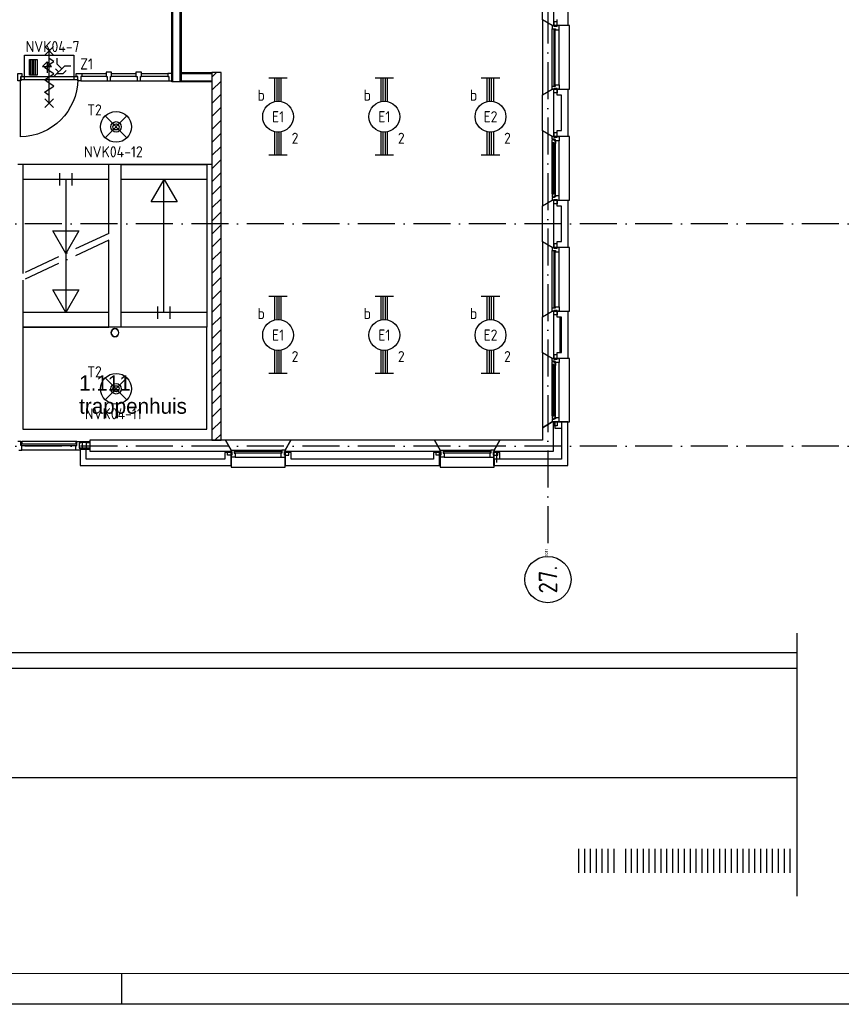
# Model space of a CAD drawing. Header units: millimetres. Extents: x -6587 to 112313, y 244 to 84344.
# Tile 3 of 55: x 25205 to 38533, y 244 to 16216. Entities that reach past the tile are written whole.
import ezdxf
from ezdxf.enums import TextEntityAlignment as Align

# ---------------------------------------------------------------- set-up
doc = ezdxf.new("R2010")
doc.units = ezdxf.units.MM
doc.header["$LTSCALE"] = 100
doc.linetypes.add('DASHDOT', pattern=[9, 6, -1.5, 0, -1.5])
doc.layers.get('0').update_dxf_attribs({"linetype": 'CONTINUOUS'})
for name, color, linetype in [('AL$1----_ALGEMEEN', 7, 'CONTINUOUS'), ('AL$2----_RENVOOI', 7, 'CONTINUOUS'), ('AL$7----_STRAMIEN', 1, 'DASHDOT'), ('AL21----_BUITENWAND', 4, 'CONTINUOUS'), ('AL21K---_ISOLATIE', 1, 'CONTINUOUS'), ('AL22----_BINNENWAND', 7, 'CONTINUOUS'), ('AL24----_TRAPPEN', 7, 'CONTINUOUS'), ('AL28----_KONSTRUKTIE', 3, 'CONTINUOUS'), ('AL31----_BUITENKOZ', 7, 'CONTINUOUS'), ('AL32----_BINNENKOZ', 7, 'CONTINUOUS'), ('AL65----_BEVEILIGING', 7, 'CONTINUOUS'), ('ALN-----_BLOCKNAAM', 2, 'CONTINUOUS'), ('ALXA3---_VOLZWART', 14, 'CONTINUOUS'), ('ALXAB---_PREFABBETON', 1, 'CONTINUOUS'), ('ALXOU---_GLAS', 7, 'CONTINUOUS'), ('BOUW', 8, 'CONTINUOUS'), ('EB63101-_ATTRIB', 2, 'CONTINUOUS'), ('EB63202-_ATTRIB', 2, 'CONTINUOUS'), ('EB63501-_ATTRIB', 2, 'CONTINUOUS'), ('EL63101-_LICHT-ARM', 3, 'CONTINUOUS'), ('EL63202-_NOODVRL-TXT', 3, 'CONTINUOUS'), ('EL63501-_NOODVRL-ARM', 3, 'CONTINUOUS'), ('LIJN025', 10, 'CONTINUOUS'), ('LIJN050', 90, 'CONTINUOUS'), ('TEKST25', 10, 'CONTINUOUS'), ('TEKST35', 50, 'CONTINUOUS'), ('TEKST50', 90, 'CONTINUOUS')]:
    doc.layers.add(name, color=color, linetype=linetype)
doc.styles.add('1_8', font='iso', dxfattribs={"width": 0.7, "height": 1.8})
doc.styles.add('BURO-025', font='BUROFONT.shx', dxfattribs={"height": 250})
doc.styles.add('ISO', font='ISO.SHX')
doc.styles.add('NORATT', font='isocp.shx')
doc.styles.add('ROMAND', font='romand')
doc.styles.get("Standard").update_dxf_attribs({"font": 'iso.shx'})

# ---------------------------------------------------------------- blocks, each defined once
blk = doc.blocks.new('A0-G')
at = {"layer": 'LIJN025'}
blk.add_line((334.5, 0), (334.5, 5), dxfattribs=at)
blk.add_lwpolyline([(1189, 841), (1189, 0), (0, 0), (0, 841)], close=True, dxfattribs=at)
at = {"layer": 'LIJN050', "const_width": 0.2}
blk.add_lwpolyline([(1184, 836), (25, 836), (25, 5), (1184, 5)], close=True, dxfattribs=at)
at = {"layer": 'TEKST25', "style": 'ROMAND', "width": 2.899115}
blk.add_attdef('STATUS', text='', height=2.5, dxfattribs=at).set_placement((1143, 71.5), (1182, 71.5), align=Align.FIT)
at = {"layer": 'TEKST25', "style": 'ISO'}
for tag, p in [('E', (1144.25, 66)), ('NAAM-E', (1155.75, 66)), ('DATUM-E', (1174, 66)), ('D', (1144.25, 61)), ('NAAM-D', (1155.75, 61)), ('DATUM-D', (1174, 61)), ('C', (1144.25, 56)), ('NAAM-C', (1155.75, 56)), ('DATUM-C', (1174, 56)), ('B', (1144.25, 51)), ('NAAM-B', (1155.75, 51)), ('DATUM-B', (1174, 51)), ('A', (1144.25, 46)), ('NAAM-A', (1155.75, 46)), ('DATUM-A', (1174, 46))]:
    blk.add_attdef(tag, text='', height=2.5, dxfattribs=at).set_placement(p, align=Align.CENTER)
for tag, p in [('DATUM', (1021.75, 36.25)), ('SCHAAL', (1057, 36.25)), ('GETEKEND', (1087.25, 36.25)), ('GECONTOL.', (1122, 36.25)), ('FORMAAT', (1152.25, 28.25))]:
    blk.add_attdef(tag, p, '', height=2.5, dxfattribs=at)
at = {"layer": 'TEKST35', "style": 'ISO'}
for tag, p in [('PROJECT', (1023.5, 72.5)), ('PLAATS', (1023.5, 63.5)), ('INSTALLATIE-REGEL1', (1023.5, 52.5)), ('INSTALLATIE-REGEL2', (1023.5, 43.5))]:
    blk.add_attdef(tag, p, '', height=4, dxfattribs=at)
blk.add_attdef('PROJ.NR.', text='', height=4, dxfattribs=at).set_placement((1170, 23), align=Align.CENTER)
at = {"layer": 'TEKST50', "style": 'ISO'}
blk.add_attdef('FILE-NAAM', text='', height=5, dxfattribs=at).set_placement((1162.5, 7.5), align=Align.CENTER)
blk = doc.blocks.new('EJ3T20')
at = {"color": 0}
for p, q in [((-6.25, -1.5), (-6.25, 1.5)), ((-6.25, -1.5), (-6.25, 1.5)), ((-6.25, 0.52), (-2.44, 0.52)), ((-6.25, 0.52), (-2.44, 0.52)), ((-6.25, 0.17), (-2.49, 0.17)), ((-6.25, 0.17), (-2.49, 0.17)), ((2.44, 0.52), (6.25, 0.52)), ((2.44, 0.52), (6.25, 0.52)), ((2.49, 0.17), (6.25, 0.17)), ((2.49, 0.17), (6.25, 0.17)), ((6.25, -1.5), (6.25, 1.5)), ((6.25, -1.5), (6.25, 1.5)), ((-6.25, -0.17), (-2.49, -0.17)), ((-6.25, -0.17), (-2.49, -0.17)), ((-6.25, -0.52), (-2.44, -0.52)), ((-6.25, -0.52), (-2.44, -0.52)), ((2.44, -0.52), (6.25, -0.52)), ((2.44, -0.52), (6.25, -0.52)), ((2.49, -0.17), (6.25, -0.17)), ((2.49, -0.17), (6.25, -0.17))]:
    blk.add_line(p, q, dxfattribs=at)
blk.add_circle((0, 0), 2.5, dxfattribs=at)
blk.add_circle((0, 0), 2.5, dxfattribs=at)
at = {"style": 'NORATT', "flags": 9}
blk.add_attdef('GELIJK', text='', height=1.8, dxfattribs=at).set_placement((3.5, 5), align=Align.MIDDLE_CENTER)
at = {"color": 6}
for tag, style, flags, p in [('SCHAK', 'NORATT', 8, (3.5, 2.75)), ('SCHAK', '1_8', 8, (3.5, 2.75)), ('A_CODE', 'NORATT', 8, (0, 0)), ('A_CODE', '1_8', 8, (0, 0)), ('GROEP', 'NORATT', 8, (-3.5, -2.75)), ('GROEP', '1_8', 8, (-3.5, -2.75)), ('KAST', 'NORATT', 9, (3.5, -2.75)), ('KAST', '1_8', 9, (3.5, -2.75))]:
    blk.add_attdef(tag, text='', height=1.8, dxfattribs=dict(at, style=style, flags=flags)).set_placement(p, align=Align.MIDDLE)
blk = doc.blocks.new('ES3G01')
at = {"color": 0}
for p, q in [((-1.77, 1.77), (1.77, -1.77)), ((1.77, 1.77), (-1.77, -1.77))]:
    blk.add_line(p, q, dxfattribs=at)
at = {"color": 6}
blk.add_lwpolyline([(1.77, -1.77), (1.75, -1.75)], dxfattribs=at)
blk.add_circle((0, 0), 2.5)
at = {"color": 0}
for radius in [0.85, 0.5]:
    blk.add_circle((0, 0), radius, dxfattribs=at)
at = {"color": 6, "style": '1_8'}
for tag, flags, p in [('A_CODE', 8, (-3.5, 2.75)), ('SCHAK', 8, (3.5, 2.75)), ('GROEP', 8, (-3.5, -2.75)), ('KAST', 9, (3.5, -2.75))]:
    blk.add_attdef(tag, text='', height=1.8, dxfattribs=dict(at, flags=flags)).set_placement(p, align=Align.MIDDLE)
blk = doc.blocks.new('ES3N026')
for p, q in [((-1.5, 0.75), (-1, 0.25)), ((0.38, -0.88), (0.38, 0.87)), ((2.25, 1.25), (2.25, -1.25)), ((2.5, 1.25), (2.5, -1.25)), ((2.75, 1.25), (2.75, -1.25)), ((3, 1.25), (3, -1.25))]:
    blk.add_line(p, q)
for points in [[(4.01, 2.01), (4.01, -1.98), (-3.99, -1.98), (-3.99, 2.01)], [(3.25, -1.25), (2, -1.25), (2, 1.25), (3.25, 1.25)], [(0.38, -0.88), (1.12, -0.13), (-0.37, -0.13)]]:
    blk.add_lwpolyline(points, close=True)
for points in [[(-0.75, 1.5), (-2.5, -0.25), (-3.5, -0.25)], [(-1.25, 1), (-2.25, 1), (-2.75, 0.5)], [(-2, 0.25), (-1.25, -0.5), (-1.25, -1.5)]]:
    blk.add_lwpolyline(points)
at = {"color": 2, "style": '1_8', "flags": 8}
blk.add_attdef('NUMMER', text='', height=1.8, dxfattribs=at).set_placement((4, 3.75), align=Align.MIDDLE)
at = {"style": '1_8'}
for tag, flags, p in [('A_CODE', 8, (-3.5, 2.75)), ('SCHAK', 8, (3.5, 2.75)), ('GROEP', 8, (-3.5, -2.75)), ('KAST', 9, (3.5, -2.75))]:
    blk.add_attdef(tag, text='', height=1.8, dxfattribs=dict(at, flags=flags)).set_placement(p, align=Align.MIDDLE_CENTER)
blk = doc.blocks.new('1011')
at = {"layer": 'AL$7----_STRAMIEN', "color": 7, "linetype": 'Continuous'}
blk.add_circle((-750, 0), 750, dxfattribs=at)
at = {"layer": 'AL$7----_STRAMIEN', "color": 3, "linetype": 'Continuous'}
blk.add_attdef('STR-NAAM', text='', height=600, rotation=360, dxfattribs=at).set_placement((-750, 0), align=Align.MIDDLE)
at = {"layer": 'ALN-----_BLOCKNAAM', "linetype": 'Continuous'}
blk.add_text('1011', height=100, dxfattribs=at).set_placement((0, 0))

msp = doc.modelspace()

# ---------------------------------------------------------------- linework, layer by layer
at = {"color": 8, "linetype": 'Continuous'}
for p, q in [((26121.8, 15341), (26211.8, 15341)), ((26121.8, 15294), (26121.8, 15341)), ((26211.8, 15341), (26211.8, 15294)), ((26148.8, 15294), (26121.8, 15294)), ((26148.8, 15227), (26148.8, 15294)), ((26194.8, 15227), (26148.8, 15227)), ((26211.8, 15294), (26194.8, 15294)), ((26194.8, 15294), (26194.8, 15227))]:
    msp.add_line(p, q, dxfattribs=at)
for points in [[(25174.8, 15341), (25241.8, 15341), (25241.8, 15294), (25224.8, 15294), (25224.8, 15227), (25174.8, 15227)], [(26696.8, 15366), (26606.8, 15366), (26606.8, 15294), (26623.8, 15294), (26623.8, 15227), (26679.8, 15227), (26679.8, 15294), (26696.8, 15294)], [(27181.8, 15366), (27091.8, 15366), (27091.8, 15294), (27108.8, 15294), (27108.8, 15227), (27164.8, 15227), (27164.8, 15294), (27181.8, 15294)], [(27674.8, 15341), (27607.8, 15341), (27607.8, 15294), (27624.8, 15294), (27624.8, 15227), (27674.8, 15227)]]:
    msp.add_lwpolyline(points, close=True, dxfattribs=at)
msp.add_lwpolyline([(26146.8, 15247, -0.4087238), (25216.8, 14317), (25216.8, 15247)], format="xyb", dxfattribs=at)
for radius, start, end in [(65.7, 0, 180), (60.9, 0, 180), (65.7, 180, 0), (60.9, 180, 0)]:
    msp.add_arc((26750.1, 11139), radius, start, end, dxfattribs=at)
at = {"layer": 'AL$1----_ALGEMEEN', "color": 8}
msp.add_line((26848.7, 13186), (26848.7, 13186), dxfattribs=at)
at = {"layer": 'AL$2----_RENVOOI', "color": 8}
for p, q in [((28324.3, 13866), (25177.3, 13866)), ((26651.5, 13626), (25256.8, 13626)), ((28243.3, 13626), (26851.5, 13626)), ((26651.7, 11466), (25257.5, 11466)), ((28254.2, 11466.2), (26862.4, 11466.2))]:
    msp.add_line(p, q, dxfattribs=at)
at = {"layer": 'AL$7----_STRAMIEN', "color": 1}
for p, q in [((33774.8, 76734.4), (33774.8, 7509.2)), ((94298.3, 12904.9), (16060, 12904.9)), ((94298.3, 9298.7), (16060, 9298.7))]:
    msp.add_line(p, q, dxfattribs=at)
at = {"layer": 'AL21----_BUITENWAND', "color": 8}
for p, q in [((34094.8, 16890), (34094.8, 16120)), ((33925.8, 16120), (33925.8, 16220)), ((34094.8, 16120), (33925.8, 16120)), ((33925.8, 14990), (33925.8, 15090)), ((33925.8, 15090), (34094.8, 15090)), ((34094.8, 15090), (34094.8, 14320)), ((33994.8, 14990), (33925.8, 14990)), ((33994.8, 14420), (33994.8, 14990)), ((33925.8, 14420), (33994.8, 14420)), ((33925.8, 14320), (33925.8, 14420)), ((34094.8, 14320), (33925.8, 14320)), ((33925.8, 13190), (33925.8, 13290)), ((33925.8, 13290), (34094.8, 13290)), ((34094.8, 13290), (34094.8, 12520)), ((33994.8, 13190), (33925.8, 13190)), ((33994.8, 12620), (33994.8, 13190)), ((33925.8, 12620), (33994.8, 12620)), ((33925.8, 12520), (33925.8, 12620)), ((34094.8, 12520), (33925.8, 12520)), ((33925.8, 11390), (33925.8, 11490)), ((33925.8, 11490), (34094.8, 11490)), ((33994.8, 11390), (33925.8, 11390)), ((33994.8, 10820), (33994.8, 11390)), ((34094.8, 11490), (34094.8, 10720)), ((33925.8, 10820), (33994.8, 10820)), ((33925.8, 10720), (33925.8, 10820)), ((34094.8, 10720), (33925.8, 10720)), ((34094.8, 9690), (33884.8, 9690)), ((33884.8, 9690), (33884.8, 9590)), ((33884.8, 9590), (33994.8, 9590)), ((34094.8, 9690), (33994.8, 9690)), ((33994.8, 9690), (33994.8, 9085)), ((33994.8, 9690), (33994.8, 9085)), ((34094.8, 9690), (33994.8, 9690)), ((33994.8, 9590), (33994.8, 9085)), ((34094.8, 8985), (34094.8, 9690)), ((34094.8, 8985), (34094.8, 9690)), ((34094.8, 8985), (34094.8, 9690)), ((26283.8, 9250.5), (26183.8, 9250.5)), ((26183.8, 9250.5), (26183.8, 8985)), ((26283.8, 9085), (26283.8, 9250.5)), ((28534.8, 9195), (28534.8, 9085)), ((28634.8, 9195), (28534.8, 9195)), ((28634.8, 8985), (28634.8, 9195)), ((29609.8, 9195), (29509.8, 9195)), ((29509.8, 9195), (29509.8, 8985)), ((29609.8, 9085), (29609.8, 9195)), ((31916.8, 9195), (31916.8, 9085)), ((32016.8, 9195), (31916.8, 9195)), ((32016.8, 8985), (32016.8, 9195)), ((32891.8, 9195), (32891.8, 8985)), ((32991.8, 9195), (32891.8, 9195)), ((32991.8, 9085), (32991.8, 9195)), ((26183.8, 8985), (28634.8, 8985)), ((28534.8, 9085), (26283.8, 9085)), ((29509.8, 8985), (32016.8, 8985)), ((31916.8, 9085), (29609.8, 9085)), ((32891.8, 8985), (34094.8, 8985)), ((33994.8, 9085), (32899.8, 9085)), ((32899.8, 9085), (32899.8, 8985)), ((33994.8, 9085), (32899.8, 9085)), ((32899.8, 9085), (32899.8, 8985)), ((32899.8, 8985), (34094.8, 8985)), ((32899.8, 8985), (34094.8, 8985)), ((33994.8, 9085), (32991.8, 9085))]:
    msp.add_line(p, q, dxfattribs=at)
at = {"layer": 'AL21K---_ISOLATIE', "color": 8, "linetype": 'Continuous'}
for p, q in [((33864.8, 14990), (33864.8, 14420)), ((33864.8, 13190), (33864.8, 12620)), ((33864.8, 11390), (33864.8, 10820)), ((33964.8, 11390), (33964.8, 10820))]:
    msp.add_line(p, q, dxfattribs=at)
at = {"layer": 'AL22----_BINNENWAND', "color": 8}
for p, q in [((27674.8, 15209), (27674.8, 18653.9)), ((27824.8, 18653.9), (27824.8, 15209)), ((27824.8, 15359), (28321.8, 15359)), ((27824.8, 15209), (27824.8, 15359)), ((28321.8, 15359), (28321.8, 15209)), ((27824.8, 15209), (27674.8, 15209)), ((28321.8, 15209), (27824.8, 15209))]:
    msp.add_line(p, q, dxfattribs=at)
at = {"layer": 'AL22----_BINNENWAND', "color": 8, "linetype": 'Continuous'}
for p, q in [((27689.8, 15209), (27689.8, 18653.9)), ((27809.8, 15209), (27809.8, 18653.9)), ((27824.8, 15344), (28321.8, 15344)), ((27824.8, 15224), (28321.8, 15224))]:
    msp.add_line(p, q, dxfattribs=at)
at = {"layer": 'AL24----_TRAPPEN', "color": 8}
for p, q in [((26651.5, 13866), (25256.8, 13866)), ((25256.8, 13866), (25258.2, 12101.6)), ((26651.5, 12749.1), (26651.5, 13866)), ((26851.5, 11226), (26851.5, 13866)), ((26851.5, 13866), (28243.3, 13866)), ((28243.3, 13866), (28243.3, 11226)), ((25854.2, 13526), (25854.2, 13726)), ((25954.2, 13626), (25954.2, 11466)), ((26054.2, 13526), (26054.2, 13726)), ((27335.8, 13259.5), (27547.4, 13626)), ((27546, 11466), (27546, 13626)), ((27547.4, 13626), (27759, 13259.5)), ((27759, 13259.5), (27335.8, 13259.5)), ((25954.2, 12426), (25742.5, 12792.5)), ((25742.5, 12792.5), (26165.8, 12792.5)), ((26165.8, 12792.5), (25954.2, 12426)), ((26651.5, 11226), (26652.8, 12639.5)), ((25258.2, 11991.3), (25257.1, 11226)), ((25954.2, 11466), (25742.5, 11832.5)), ((25742.5, 11832.5), (26165.8, 11832.5)), ((26165.8, 11832.5), (25954.2, 11466)), ((27446, 11366), (27446, 11566)), ((27646, 11366), (27646, 11566)), ((25256.8, 11226), (25256.8, 9576)), ((28243.3, 11226), (25256.8, 11226)), ((25257.1, 11226), (26651.5, 11226)), ((28243.3, 11226), (26851.5, 11226)), ((28243.3, 9576), (28243.3, 11226)), ((25256.8, 9576), (28243.3, 9576))]:
    msp.add_line(p, q, dxfattribs=at)
at = {"layer": 'AL24----_TRAPPEN', "color": 8, "linetype": 'DASHDOT'}
for p, q in [((26652.8, 12749.8), (25258.2, 12101.6)), ((26652.8, 12639.5), (25258.2, 11991.3))]:
    msp.add_line(p, q, dxfattribs=at)
at = {"layer": 'AL28----_KONSTRUKTIE', "color": 8}
for p, q in [((33684.8, 16212.4), (33684.8, 16797.6)), ((33864.8, 16890), (33864.8, 16120)), ((33844.8, 16120), (33684.8, 16212.4)), ((33864.8, 16120), (33844.8, 16120)), ((28471.8, 15359), (28321.8, 15359)), ((28321.8, 15359), (28321.8, 9395)), ((28471.8, 9395), (28471.8, 15359)), ((33684.8, 14997.6), (33844.8, 15090)), ((33844.8, 15090), (33864.8, 15090)), ((33864.8, 15090), (33864.8, 14320)), ((33684.8, 14412.4), (33684.8, 14997.6)), ((33844.8, 14320), (33684.8, 14412.4)), ((33864.8, 14320), (33844.8, 14320)), ((33684.8, 13197.6), (33844.8, 13290)), ((33844.8, 13290), (33864.8, 13290)), ((33864.8, 13290), (33864.8, 12520)), ((33684.8, 12612.4), (33684.8, 13197.6)), ((33844.8, 12520), (33684.8, 12612.4)), ((33864.8, 12520), (33844.8, 12520)), ((33684.8, 11397.6), (33844.8, 11490)), ((33684.8, 10812.4), (33684.8, 11397.6)), ((33844.8, 11490), (33864.8, 11490)), ((33864.8, 11490), (33864.8, 10720)), ((33844.8, 10720), (33684.8, 10812.4)), ((33864.8, 10720), (33844.8, 10720)), ((28321.8, 9395), (28471.8, 9395)), ((29602.2, 9395), (29509.8, 9235)), ((31932.5, 9395), (29602.2, 9395)), ((32024.8, 9235), (31932.5, 9395)), ((29509.8, 9235), (29509.8, 9215)), ((29509.8, 9215), (32024.8, 9215)), ((32024.8, 9215), (32024.8, 9235))]:
    msp.add_line(p, q, dxfattribs=at)
at = {"layer": 'AL28----_KONSTRUKTIE', "color": 8, "linetype": 'Continuous'}
for p, q in [((33844.8, 9690), (33684.8, 9597.6)), ((33684.8, 9597.6), (33684.8, 9395)), ((33864.8, 9690), (33844.8, 9690)), ((33864.8, 9215), (33864.8, 9690)), ((28542.5, 9395), (26343.8, 9395)), ((26343.8, 9395), (26343.8, 9215)), ((28634.8, 9235), (28542.5, 9395)), ((32992.2, 9395), (32899.8, 9235)), ((33684.8, 9395), (32992.2, 9395)), ((26343.8, 9215), (28634.8, 9215)), ((28634.8, 9215), (28634.8, 9235)), ((32899.8, 9235), (32899.8, 9215)), ((32899.8, 9215), (33864.8, 9215))]:
    msp.add_line(p, q, dxfattribs=at)
at = {"layer": 'AL31----_BUITENKOZ', "color": 8}
for p, q in [((33844.8, 16120), (33684.8, 16212.4)), ((33684.8, 16212.4), (33684.8, 14997.6)), ((33925.8, 16181), (33869.8, 16181)), ((33869.8, 16181), (33869.8, 16110)), ((33925.8, 16110), (33925.8, 16181)), ((34124.8, 16120), (33844.8, 16120)), ((33844.8, 15140), (33844.8, 16070)), ((33869.8, 16110), (33925.8, 16110)), ((33958.8, 15157), (33958.8, 16053)), ((34124.8, 15090), (34124.8, 16120)), ((33684.8, 14997.6), (33844.8, 15090)), ((33844.8, 15090), (34124.8, 15090)), ((33869.8, 15100), (33925.8, 15100)), ((33869.8, 15029), (33869.8, 15100)), ((33925.8, 15029), (33869.8, 15029)), ((33925.8, 15100), (33925.8, 15029)), ((33844.8, 14320), (33684.8, 14412.4)), ((33684.8, 14412.4), (33684.8, 13197.6)), ((33925.8, 14381), (33869.8, 14381)), ((33869.8, 14381), (33869.8, 14310)), ((33925.8, 14310), (33925.8, 14381)), ((33841.8, 14263.3), (33846.1, 14265.7)), ((33841.8, 14220.8), (33841.8, 14263.3)), ((33882.8, 14220.8), (33841.8, 14220.8)), ((33841.8, 13389.2), (33841.8, 14220.8)), ((33844.1, 14220.8), (33857.7, 14220.8)), ((33844.1, 14203.8), (33844.1, 14220.8)), ((34124.8, 14320), (33844.8, 14320)), ((33844.8, 14320), (33869.8, 14320)), ((33844.8, 14276), (33844.8, 14320)), ((33880.8, 14276), (33844.8, 14276)), ((33846.1, 14265.7), (33846.1, 14272.8)), ((33846.1, 14272.8), (33875.8, 14272.8)), ((33857.7, 14220.8), (33857.7, 14203.8)), ((33869.8, 14320), (33869.8, 14310)), ((33869.8, 14310), (33925.8, 14310)), ((33869.8, 14310), (33925.8, 14310)), ((33875.8, 14272.8), (33875.8, 14250.3)), ((33875.8, 14250.3), (33880.8, 14250.3)), ((33880.8, 14270), (33880.8, 14276)), ((33895.8, 14270), (33880.8, 14270)), ((33880.8, 14250.3), (33880.8, 14258.3)), ((33880.8, 14258.3), (33895.8, 14258.3)), ((33882.8, 14203.8), (33882.8, 14220.8)), ((33895.8, 14253), (33895.8, 14270)), ((33895.8, 14258.3), (33895.8, 14253)), ((33958.8, 14253), (33895.8, 14253)), ((33895.8, 14253), (33895.8, 14205.9)), ((33925.8, 14310), (33925.8, 14320)), ((33925.8, 14320), (33958.8, 14320)), ((33958.8, 14320), (33958.8, 14253)), ((33958.8, 13357), (33958.8, 14253)), ((34124.8, 13290), (34124.8, 14320)), ((33857.7, 14203.8), (33844.1, 14203.8)), ((33895.8, 14205.9), (33882.8, 14203.8)), ((33895.8, 13404.1), (33895.8, 14205.9)), ((33684.8, 13197.6), (33844.8, 13290)), ((33882.8, 13389.2), (33841.8, 13389.2)), ((33841.8, 13389.2), (33841.8, 13346.7)), ((33841.8, 13346.7), (33846.1, 13344.2)), ((33857.7, 13406.2), (33844.1, 13406.2)), ((33844.1, 13406.2), (33844.1, 13389.2)), ((33844.1, 13389.2), (33857.7, 13389.2)), ((33880.8, 13334), (33844.8, 13334)), ((33844.8, 13334), (33844.8, 13290)), ((33844.8, 13290), (34124.8, 13290)), ((33844.8, 13290), (33869.8, 13290)), ((33846.1, 13344.2), (33846.1, 13337.2)), ((33846.1, 13337.2), (33875.8, 13337.2)), ((33857.7, 13389.2), (33857.7, 13406.2)), ((33869.8, 13300), (33925.8, 13300)), ((33869.8, 13229), (33869.8, 13300)), ((33869.8, 13290), (33869.8, 13300)), ((33869.8, 13300), (33925.8, 13300)), ((33875.8, 13337.2), (33875.8, 13359.7)), ((33875.8, 13359.7), (33880.8, 13359.7)), ((33880.8, 13359.7), (33880.8, 13351.7)), ((33880.8, 13351.7), (33895.8, 13351.7)), ((33895.8, 13340), (33880.8, 13340)), ((33880.8, 13340), (33880.8, 13334)), ((33895.8, 13404.1), (33882.8, 13406.2)), ((33882.8, 13406.2), (33882.8, 13389.2)), ((33895.8, 13357), (33895.8, 13404.1)), ((33958.8, 13357), (33895.8, 13357)), ((33895.8, 13357), (33895.8, 13340)), ((33895.8, 13351.7), (33895.8, 13357)), ((33925.8, 13300), (33925.8, 13229)), ((33925.8, 13300), (33925.8, 13290)), ((33925.8, 13290), (33958.8, 13290)), ((33958.8, 13290), (33958.8, 13357)), ((33925.8, 13229), (33869.8, 13229)), ((33844.8, 12520), (33684.8, 12612.4)), ((33684.8, 12612.4), (33684.8, 11397.6)), ((34124.8, 12520), (33844.8, 12520)), ((33844.8, 11540), (33844.8, 12470)), ((33925.8, 12581), (33869.8, 12581)), ((33869.8, 12581), (33869.8, 12510)), ((33869.8, 12510), (33925.8, 12510)), ((33925.8, 12510), (33925.8, 12581)), ((34124.8, 11490), (34124.8, 12520)), ((33958.8, 11557), (33958.8, 12453)), ((33684.8, 11397.6), (33844.8, 11490)), ((33844.8, 11490), (34124.8, 11490)), ((33869.8, 11500), (33925.8, 11500)), ((33869.8, 11429), (33869.8, 11500)), ((33925.8, 11429), (33869.8, 11429)), ((33925.8, 11500), (33925.8, 11429)), ((33844.8, 10720), (33684.8, 10812.4)), ((33684.8, 10812.4), (33684.8, 9597.6)), ((34124.8, 10720), (33844.8, 10720)), ((33844.8, 10720), (33869.8, 10720)), ((33844.8, 10676), (33844.8, 10720)), ((33925.8, 10781), (33869.8, 10781)), ((33869.8, 10781), (33869.8, 10710)), ((33869.8, 10720), (33869.8, 10710)), ((33869.8, 10710), (33925.8, 10710)), ((33869.8, 10710), (33925.8, 10710)), ((33925.8, 10710), (33925.8, 10781)), ((33925.8, 10710), (33925.8, 10720)), ((33925.8, 10720), (33958.8, 10720)), ((33958.8, 10720), (33958.8, 10653)), ((34124.8, 9690), (34124.8, 10720)), ((33841.8, 10663.3), (33846.1, 10665.7)), ((33841.8, 10620.8), (33841.8, 10663.3)), ((33882.8, 10620.8), (33841.8, 10620.8)), ((33841.8, 9789.2), (33841.8, 10620.8)), ((33844.1, 10620.8), (33857.7, 10620.8)), ((33844.1, 10603.8), (33844.1, 10620.8)), ((33857.7, 10603.8), (33844.1, 10603.8)), ((33880.8, 10676), (33844.8, 10676)), ((33846.1, 10665.7), (33846.1, 10672.8)), ((33846.1, 10672.8), (33875.8, 10672.8)), ((33857.7, 10620.8), (33857.7, 10603.8)), ((33875.8, 10672.8), (33875.8, 10650.3)), ((33875.8, 10650.3), (33880.8, 10650.3)), ((33880.8, 10670), (33880.8, 10676)), ((33895.8, 10670), (33880.8, 10670)), ((33880.8, 10650.3), (33880.8, 10658.3)), ((33880.8, 10658.3), (33895.8, 10658.3)), ((33882.8, 10603.8), (33882.8, 10620.8)), ((33895.8, 10605.9), (33882.8, 10603.8)), ((33895.8, 10653), (33895.8, 10670)), ((33895.8, 10658.3), (33895.8, 10653)), ((33958.8, 10653), (33895.8, 10653)), ((33895.8, 10653), (33895.8, 10605.9)), ((33895.8, 9804.1), (33895.8, 10605.9)), ((33958.8, 9757), (33958.8, 10653)), ((33882.8, 9789.2), (33841.8, 9789.2)), ((33841.8, 9789.2), (33841.8, 9746.7)), ((33841.8, 9746.7), (33846.1, 9744.2)), ((33857.7, 9806.2), (33844.1, 9806.2)), ((33844.1, 9806.2), (33844.1, 9789.2)), ((33844.1, 9789.2), (33857.7, 9789.2)), ((33846.1, 9744.2), (33846.1, 9737.2)), ((33857.7, 9789.2), (33857.7, 9806.2)), ((33875.8, 9737.2), (33875.8, 9759.7)), ((33875.8, 9759.7), (33880.8, 9759.7)), ((33880.8, 9759.7), (33880.8, 9751.7)), ((33880.8, 9751.7), (33895.8, 9751.7)), ((33895.8, 9804.1), (33882.8, 9806.2)), ((33882.8, 9806.2), (33882.8, 9789.2)), ((33895.8, 9757), (33895.8, 9804.1)), ((33958.8, 9757), (33895.8, 9757)), ((33895.8, 9757), (33895.8, 9740)), ((33895.8, 9751.7), (33895.8, 9757)), ((33958.8, 9690), (33958.8, 9757)), ((33684.8, 9597.6), (33844.8, 9690)), ((33880.8, 9734), (33844.8, 9734)), ((33844.8, 9734), (33844.8, 9690)), ((33844.8, 9690), (34124.8, 9690)), ((33844.8, 9690), (33869.8, 9690)), ((33846.1, 9737.2), (33875.8, 9737.2)), ((33869.8, 9700), (33925.8, 9700)), ((33869.8, 9629), (33869.8, 9700)), ((33869.8, 9690), (33869.8, 9700)), ((33869.8, 9700), (33925.8, 9700)), ((33925.8, 9629), (33869.8, 9629)), ((33895.8, 9740), (33880.8, 9740)), ((33880.8, 9740), (33880.8, 9734)), ((33925.8, 9700), (33925.8, 9629)), ((33925.8, 9700), (33925.8, 9690)), ((33925.8, 9690), (33958.8, 9690)), ((26116.8, 9374), (25241.8, 9374)), ((29602.2, 9395), (28542.5, 9395)), ((28542.5, 9395), (28634.8, 9235)), ((29509.8, 9235), (29602.2, 9395)), ((32992.2, 9395), (31932.5, 9395)), ((31932.5, 9395), (32024.8, 9235)), ((32899.8, 9235), (32992.2, 9395)), ((26116.8, 9235), (25241.8, 9235)), ((28573.8, 9154), (28573.8, 9210)), ((28573.8, 9210), (28644.8, 9210)), ((28644.8, 9154), (28573.8, 9154)), ((28634.8, 9235), (28634.8, 8955)), ((28644.8, 9210), (28644.8, 9154)), ((28684.8, 9235), (29459.8, 9235)), ((28701.8, 9121), (29442.8, 9121)), ((29499.8, 9210), (29499.8, 9154)), ((29570.8, 9210), (29499.8, 9210)), ((29499.8, 9154), (29570.8, 9154)), ((29509.8, 8955), (29509.8, 9235)), ((29570.8, 9154), (29570.8, 9210)), ((31963.8, 9154), (31963.8, 9210)), ((31963.8, 9210), (32034.8, 9210)), ((32034.8, 9154), (31963.8, 9154)), ((32024.8, 9235), (32024.8, 8955)), ((32034.8, 9210), (32034.8, 9154)), ((32074.8, 9235), (32849.8, 9235)), ((32091.8, 9121), (32832.8, 9121)), ((32889.8, 9210), (32889.8, 9154)), ((32960.8, 9210), (32889.8, 9210)), ((32889.8, 9154), (32960.8, 9154)), ((32899.8, 8955), (32899.8, 9235)), ((32960.8, 9154), (32960.8, 9210)), ((28634.8, 8955), (29509.8, 8955)), ((32024.8, 8955), (32899.8, 8955))]:
    msp.add_line(p, q, dxfattribs=at)
at = {"layer": 'AL31----_BUITENKOZ', "color": 8, "linetype": 'Continuous'}
for p, q in [((33869.8, 16120), (33844.8, 16120)), ((33844.8, 16120), (33844.8, 16070)), ((33844.8, 16070), (33844.8, 16070)), ((33844.8, 16070), (33895.8, 16070)), ((33869.8, 16110), (33869.8, 16120)), ((33869.8, 16120), (33869.8, 16120)), ((33925.8, 16110), (33869.8, 16110)), ((33891.8, 16065), (33870.8, 16065)), ((33870.8, 16065), (33870.8, 15145)), ((33891.8, 15145), (33891.8, 16065)), ((33895.8, 16070), (33895.8, 16053)), ((33895.8, 16053), (33958.8, 16053)), ((33958.8, 16120), (33925.8, 16120)), ((33925.8, 16120), (33925.8, 16110)), ((33958.8, 16053), (33958.8, 16120)), ((33958.8, 16053), (33958.8, 16053)), ((33958.8, 16053), (33958.8, 16053)), ((33958.8, 16053), (33958.8, 16053)), ((33958.8, 16053), (33958.8, 16053)), ((26146.8, 15288), (25216.8, 15288)), ((25216.8, 15288), (25216.8, 15247)), ((25216.8, 15247), (26146.8, 15247)), ((26146.8, 15247), (26146.8, 15288)), ((33844.8, 15140), (33844.8, 15140)), ((33844.8, 15140), (33895.8, 15140)), ((33844.8, 15090), (33844.8, 15140)), ((33869.8, 15090), (33844.8, 15090)), ((33925.8, 15100), (33869.8, 15100)), ((33869.8, 15100), (33869.8, 15090)), ((33869.8, 15090), (33869.8, 15090)), ((33870.8, 15145), (33891.8, 15145)), ((33895.8, 15140), (33895.8, 15157)), ((33895.8, 15157), (33958.8, 15157)), ((33925.8, 15090), (33925.8, 15100)), ((33958.8, 15090), (33925.8, 15090)), ((33958.8, 15157), (33958.8, 15157)), ((33958.8, 15157), (33958.8, 15157)), ((33958.8, 15157), (33958.8, 15157)), ((33958.8, 15157), (33958.8, 15157)), ((33958.8, 15157), (33958.8, 15090)), ((33880.8, 14218.8), (33859.8, 14218.8)), ((33859.8, 14218.8), (33859.8, 13391.2)), ((33880.8, 13391.2), (33880.8, 14218.8)), ((33859.8, 13391.2), (33880.8, 13391.2)), ((33869.8, 12520), (33844.8, 12520)), ((33844.8, 12520), (33844.8, 12470)), ((33844.8, 12470), (33844.8, 12470)), ((33844.8, 12470), (33895.8, 12470)), ((33869.8, 12510), (33869.8, 12520)), ((33869.8, 12520), (33869.8, 12520)), ((33925.8, 12510), (33869.8, 12510)), ((33891.8, 12465), (33870.8, 12465)), ((33870.8, 12465), (33870.8, 11545)), ((33891.8, 11545), (33891.8, 12465)), ((33895.8, 12470), (33895.8, 12453)), ((33958.8, 12520), (33925.8, 12520)), ((33925.8, 12520), (33925.8, 12510)), ((33958.8, 12453), (33958.8, 12520)), ((33895.8, 12453), (33958.8, 12453)), ((33958.8, 12453), (33958.8, 12453)), ((33958.8, 12453), (33958.8, 12453)), ((33958.8, 12453), (33958.8, 12453)), ((33958.8, 12453), (33958.8, 12453)), ((33844.8, 11540), (33844.8, 11540)), ((33844.8, 11540), (33895.8, 11540)), ((33844.8, 11490), (33844.8, 11540)), ((33870.8, 11545), (33891.8, 11545)), ((33895.8, 11540), (33895.8, 11557)), ((33895.8, 11557), (33958.8, 11557)), ((33958.8, 11557), (33958.8, 11557)), ((33958.8, 11557), (33958.8, 11557)), ((33958.8, 11557), (33958.8, 11557)), ((33958.8, 11557), (33958.8, 11557)), ((33958.8, 11557), (33958.8, 11490)), ((33869.8, 11490), (33844.8, 11490)), ((33925.8, 11500), (33869.8, 11500)), ((33869.8, 11500), (33869.8, 11490)), ((33869.8, 11490), (33869.8, 11490)), ((33925.8, 11490), (33925.8, 11500)), ((33958.8, 11490), (33925.8, 11490)), ((33880.8, 10618.8), (33859.8, 10618.8)), ((33859.8, 10618.8), (33859.8, 9791.2)), ((33880.8, 9791.2), (33880.8, 10618.8)), ((33859.8, 9791.2), (33880.8, 9791.2)), ((25224.8, 9374), (25174.8, 9374)), ((25224.8, 9336), (25224.8, 9374)), ((25224.8, 9374), (25241.8, 9374)), ((25224.8, 9307), (25224.8, 9374)), ((25241.8, 9336), (25224.8, 9336)), ((25241.8, 9307), (25224.8, 9307)), ((25241.8, 9374), (25241.8, 9336)), ((25241.8, 9254), (25241.8, 9307)), ((26116.8, 9374), (26116.8, 9336)), ((26133.8, 9374), (26116.8, 9374)), ((26116.8, 9336), (26133.8, 9336)), ((26116.8, 9254), (26116.8, 9307)), ((26116.8, 9307), (26133.8, 9307)), ((26133.8, 9336), (26133.8, 9374)), ((26133.8, 9374), (26183.8, 9374)), ((26133.8, 9307), (26133.8, 9374)), ((26183.8, 9344.5), (26169.8, 9344.5)), ((26169.8, 9344.5), (26169.8, 9265.5)), ((26183.8, 9344.5), (26169.8, 9344.5)), ((26169.8, 9344.5), (26169.8, 9264.5)), ((26169.8, 9265.5), (26183.8, 9265.5)), ((26169.8, 9264.5), (26183.8, 9264.5)), ((26183.8, 9359), (26183.8, 9374)), ((26183.8, 9374), (26343.8, 9374)), ((26183.8, 9374), (26183.8, 9368)), ((26183.8, 9368), (26183.8, 9354)), ((26343.8, 9359), (26183.8, 9359)), ((26183.8, 9359), (26183.8, 9344.5)), ((26224.8, 9359), (26183.8, 9359)), ((26183.8, 9354), (26183.8, 9354)), ((26183.8, 9354), (26183.8, 9344.5)), ((26183.8, 9265.5), (26183.8, 9250.5)), ((26343.8, 9265.5), (26183.8, 9265.5)), ((26183.8, 9265.5), (26183.8, 9265.5)), ((26183.8, 9265.5), (26224.8, 9265.5)), ((26183.8, 9264.5), (26183.8, 9255)), ((26224.8, 9265.5), (26224.8, 9359)), ((26287.8, 9265.5), (26287.8, 9359)), ((26287.8, 9359), (26343.8, 9359)), ((26343.8, 9265.5), (26287.8, 9265.5)), ((26343.8, 9374), (26343.8, 9359)), ((26343.8, 9359), (26343.8, 9265.5)), ((26343.8, 9250.5), (26343.8, 9265.5)), ((25193.8, 9235), (25241.8, 9235)), ((25241.8, 9246), (25241.8, 9254)), ((25241.8, 9242), (25241.8, 9246)), ((25241.8, 9235), (25241.8, 9242)), ((26116.8, 9246), (26116.8, 9254)), ((26116.8, 9242), (26116.8, 9246)), ((26116.8, 9235), (26116.8, 9242)), ((26164.9, 9235), (26116.8, 9235)), ((26183.8, 9235), (26164.9, 9235)), ((26183.8, 9255), (26183.8, 9255)), ((26183.8, 9255), (26183.8, 9241)), ((26183.8, 9250.5), (26343.8, 9250.5)), ((26183.8, 9241), (26183.8, 9235)), ((28634.8, 9210), (28634.8, 9235)), ((28634.8, 9235), (28684.8, 9235)), ((28644.8, 9210), (28634.8, 9210)), ((28634.8, 9210), (28634.8, 9210)), ((28634.8, 9121), (28634.8, 9154)), ((28634.8, 9154), (28644.8, 9154)), ((28701.8, 9121), (28634.8, 9121)), ((28644.8, 9154), (28644.8, 9210)), ((28684.8, 9235), (28684.8, 9235)), ((28684.8, 9235), (28684.8, 9184)), ((28684.8, 9184), (28701.8, 9184)), ((28689.8, 9209), (28689.8, 9188)), ((29454.8, 9209), (28689.8, 9209)), ((28689.8, 9188), (29454.8, 9188)), ((28701.8, 9184), (28701.8, 9121)), ((28701.8, 9121), (28701.8, 9121)), ((28701.8, 9121), (28701.8, 9121)), ((28701.8, 9121), (28701.8, 9121)), ((28701.8, 9121), (28701.8, 9121)), ((29459.8, 9184), (29442.8, 9184)), ((29442.8, 9184), (29442.8, 9121)), ((29442.8, 9121), (29442.8, 9121)), ((29442.8, 9121), (29442.8, 9121)), ((29442.8, 9121), (29442.8, 9121)), ((29442.8, 9121), (29442.8, 9121)), ((29442.8, 9121), (29509.8, 9121)), ((29454.8, 9188), (29454.8, 9209)), ((29459.8, 9235), (29459.8, 9235)), ((29459.8, 9235), (29459.8, 9184)), ((29509.8, 9235), (29459.8, 9235)), ((29499.8, 9154), (29499.8, 9210)), ((29499.8, 9210), (29509.8, 9210)), ((29509.8, 9154), (29499.8, 9154)), ((29509.8, 9210), (29509.8, 9235)), ((29509.8, 9210), (29509.8, 9210)), ((29509.8, 9121), (29509.8, 9154)), ((32024.8, 9210), (32024.8, 9235)), ((32024.8, 9235), (32074.8, 9235)), ((32034.8, 9210), (32024.8, 9210)), ((32024.8, 9210), (32024.8, 9210)), ((32024.8, 9121), (32024.8, 9154)), ((32024.8, 9154), (32034.8, 9154)), ((32091.8, 9121), (32024.8, 9121)), ((32034.8, 9154), (32034.8, 9210)), ((32074.8, 9235), (32074.8, 9235)), ((32074.8, 9235), (32074.8, 9184)), ((32074.8, 9184), (32091.8, 9184)), ((32079.8, 9209), (32079.8, 9188)), ((32844.8, 9209), (32079.8, 9209)), ((32079.8, 9188), (32844.8, 9188)), ((32091.8, 9184), (32091.8, 9121)), ((32091.8, 9121), (32091.8, 9121)), ((32091.8, 9121), (32091.8, 9121)), ((32091.8, 9121), (32091.8, 9121)), ((32091.8, 9121), (32091.8, 9121)), ((32849.8, 9184), (32832.8, 9184)), ((32832.8, 9184), (32832.8, 9121)), ((32832.8, 9121), (32832.8, 9121)), ((32832.8, 9121), (32832.8, 9121)), ((32832.8, 9121), (32832.8, 9121)), ((32832.8, 9121), (32832.8, 9121)), ((32832.8, 9121), (32899.8, 9121)), ((32844.8, 9188), (32844.8, 9209)), ((32849.8, 9235), (32849.8, 9235)), ((32849.8, 9235), (32849.8, 9184)), ((32899.8, 9235), (32849.8, 9235)), ((32889.8, 9154), (32889.8, 9210)), ((32889.8, 9210), (32899.8, 9210)), ((32899.8, 9154), (32889.8, 9154)), ((32899.8, 9210), (32899.8, 9235)), ((32899.8, 9210), (32899.8, 9210)), ((32899.8, 9121), (32899.8, 9154))]:
    msp.add_line(p, q, dxfattribs=at)
at = {"layer": 'AL32----_BINNENKOZ', "color": 8}
for p, q in [((26211.8, 15341), (26606.8, 15341)), ((26696.8, 15341), (27091.8, 15341)), ((27181.8, 15341), (27607.8, 15341)), ((26194.8, 15227), (26623.8, 15227)), ((26606.8, 15294), (26211.8, 15294)), ((26679.8, 15227), (27108.8, 15227)), ((27091.8, 15294), (26696.8, 15294)), ((27164.8, 15227), (27624.8, 15227)), ((27607.8, 15294), (27181.8, 15294))]:
    msp.add_line(p, q, dxfattribs=at)
at = {"layer": 'AL65----_BEVEILIGING', "color": 8, "linetype": 'Continuous'}
for p, q in [((25611.8, 15643), (25751.8, 15783)), ((25751.8, 15643), (25611.8, 15783)), ((25681.8, 14863), (25681.8, 15713)), ((25606.8, 15438), (25756.8, 15538)), ((25756.8, 15538), (25681.8, 15588)), ((25681.8, 15388), (25606.8, 15438)), ((25606.8, 15238), (25756.8, 15338)), ((25756.8, 15338), (25681.8, 15388)), ((25681.8, 15188), (25606.8, 15238)), ((25756.8, 15138), (25681.8, 15188)), ((25606.8, 15038), (25756.8, 15138)), ((25681.8, 14988), (25606.8, 15038)), ((25611.8, 14793), (25751.8, 14933)), ((25751.8, 14793), (25611.8, 14933))]:
    msp.add_line(p, q, dxfattribs=at)
at = {"layer": 'ALXA3---_VOLZWART', "color": 8}
msp.add_line((32941.8, 9195), (32941.8, 9035), dxfattribs=at)
at = {"layer": 'ALXAB---_PREFABBETON', "color": 8}
for p, q in [((28321.8, 15283.5), (28397.3, 15359)), ((28321.8, 15071.4), (28471.8, 15221.4)), ((28321.8, 14859.2), (28471.8, 15009.2)), ((28321.8, 14647.1), (28471.8, 14797.1)), ((28321.8, 14435), (28471.8, 14585)), ((28321.8, 14222.8), (28471.8, 14372.8)), ((28321.8, 14010.7), (28471.8, 14160.7)), ((28321.8, 13798.6), (28471.8, 13948.6)), ((28321.8, 13586.4), (28471.8, 13736.4)), ((28321.8, 13374.3), (28471.8, 13524.3)), ((28321.8, 13162.2), (28471.8, 13312.2)), ((28321.8, 12950), (28471.8, 13100)), ((28321.8, 12737.9), (28471.8, 12887.9)), ((28321.8, 12525.8), (28471.8, 12675.8)), ((28321.8, 12313.6), (28471.8, 12463.6)), ((28321.8, 12101.5), (28471.8, 12251.5)), ((28321.8, 11889.4), (28471.8, 12039.4)), ((28321.8, 11677.2), (28471.8, 11827.2)), ((28321.8, 11465.1), (28471.8, 11615.1)), ((28321.8, 11253), (28471.8, 11403)), ((28321.8, 11040.8), (28471.8, 11190.8)), ((28321.8, 10828.7), (28471.8, 10978.7)), ((28321.8, 10616.6), (28471.8, 10766.6)), ((28321.8, 10404.5), (28471.8, 10554.5)), ((28321.8, 10192.3), (28471.8, 10342.3)), ((28321.8, 9980.2), (28471.8, 10130.2)), ((28321.8, 9768.1), (28471.8, 9918.1)), ((28321.8, 9555.9), (28471.8, 9705.9)), ((28373, 9395), (28471.8, 9493.8))]:
    msp.add_line(p, q, dxfattribs=at)
at = {"layer": 'ALXOU---_GLAS', "color": 8}
for p, q in [((26129.8, 9333), (25228.8, 9333)), ((25228.8, 9333), (25228.8, 9311)), ((25228.8, 9311), (26129.8, 9311)), ((26129.8, 9311), (26129.8, 9333))]:
    msp.add_line(p, q, dxfattribs=at)
at = {"layer": 'BOUW'}
for p, q in [((37814.5, 1999.3), (37814.5, 6264.9)), ((37811.4, 5943.1), (23388.4, 5943.1)), ((37811.4, 5693.1), (23388.4, 5693.1)), ((13621.1, 3925.5), (37814.5, 3925.5)), ((34275, 2375.5), (34275, 2768.5)), ((34370.3, 2375.5), (34370.3, 2768.5)), ((34465.5, 2375.5), (34465.5, 2768.5)), ((34560.8, 2375.5), (34560.8, 2768.5)), ((34656, 2375.5), (34656, 2768.5)), ((34751.3, 2375.5), (34751.3, 2768.5)), ((34846.5, 2375.5), (34846.5, 2768.5)), ((35037, 2375.5), (35037, 2768.5)), ((35132.3, 2375.5), (35132.3, 2768.5)), ((35227.5, 2375.5), (35227.5, 2768.5)), ((35322.8, 2375.5), (35322.8, 2768.5)), ((35418, 2375.5), (35418, 2768.5)), ((35513.3, 2375.5), (35513.3, 2768.5)), ((35608.5, 2375.5), (35608.5, 2768.5)), ((35703.8, 2375.5), (35703.8, 2768.5)), ((35799, 2375.5), (35799, 2768.5)), ((35894.3, 2375.5), (35894.3, 2768.5)), ((35989.5, 2375.5), (35989.5, 2768.5)), ((36084.8, 2375.5), (36084.8, 2768.5)), ((36180, 2375.5), (36180, 2768.5)), ((36275.3, 2375.5), (36275.3, 2768.5)), ((36370.5, 2375.5), (36370.5, 2768.5)), ((36465.8, 2375.5), (36465.8, 2768.5)), ((36561, 2375.5), (36561, 2768.5)), ((36656.3, 2375.5), (36656.3, 2768.5)), ((36751.5, 2375.5), (36751.5, 2768.5)), ((36846.8, 2375.5), (36846.8, 2768.5)), ((36942, 2375.5), (36942, 2768.5)), ((37037.3, 2375.5), (37037.3, 2768.5)), ((37132.5, 2375.5), (37132.5, 2768.5)), ((37227.9, 2375.5), (37227.9, 2768.5)), ((37323.2, 2375.5), (37323.2, 2768.5)), ((37418.4, 2375.5), (37418.4, 2768.5)), ((37513.7, 2375.5), (37513.7, 2768.5)), ((37608.9, 2375.5), (37608.9, 2768.5)), ((37704.2, 2375.5), (37704.2, 2768.5))]:
    msp.add_line(p, q, dxfattribs=at)

# ---------------------------------------------------------------- block references
at = {"xscale": 100, "yscale": 100, "zscale": 100}
msp.add_blockref('A0-G', (-6587, 243.8), dxfattribs=at)
at = {"layer": 'AL$7----_STRAMIEN', "xscale": 0.5, "yscale": 0.5, "zscale": 0.5, "rotation": 90}
msp.add_blockref('1011', (33774.8, 7509.2), dxfattribs=at).add_auto_attribs({'STR-NAAM': '27.'})
at = {"layer": 'EL63101-_LICHT-ARM'}
ref = msp.add_blockref('EJ3T20', (29396.7, 14642.6, 3500), dxfattribs=dict(at, xscale=100, yscale=100, zscale=100, rotation=90))
ref.add_attrib('A_CODE', 'E1', dxfattribs={"layer": 'EB63101-_ATTRIB', "color": 1, "height": 180, "style": '1_8', "flags": 8}).set_placement((29396.7, 14642.6, 3500), align=Align.MIDDLE)
ref.add_attrib('GROEP', '2', dxfattribs={"layer": 'EB63101-_ATTRIB', "color": 1, "height": 180, "style": '1_8', "flags": 8}).set_placement((29671.7, 14292.6, 3500), align=Align.MIDDLE)
ref.add_attrib('SCHAK', 'b', dxfattribs={"layer": 'EB63101-_ATTRIB', "color": 1, "height": 180, "style": '1_8', "flags": 8}).set_placement((29121.7, 14992.6, 3500), align=Align.MIDDLE)
ref = msp.add_blockref('EJ3T20', (31119.7, 14642.6, 3500), dxfattribs=dict(at, xscale=100, yscale=100, zscale=100, rotation=90))
ref.add_attrib('A_CODE', 'E1', dxfattribs={"layer": 'EB63101-_ATTRIB', "color": 1, "height": 180, "style": '1_8', "flags": 8}).set_placement((31119.7, 14642.6, 3500), align=Align.MIDDLE)
ref.add_attrib('GROEP', '2', dxfattribs={"layer": 'EB63101-_ATTRIB', "color": 1, "height": 180, "style": '1_8', "flags": 8}).set_placement((31394.7, 14292.6, 3500), align=Align.MIDDLE)
ref.add_attrib('SCHAK', 'b', dxfattribs={"layer": 'EB63101-_ATTRIB', "color": 1, "height": 180, "style": '1_8', "flags": 8}).set_placement((30844.7, 14992.6, 3500), align=Align.MIDDLE)
ref = msp.add_blockref('EJ3T20', (32842.7, 14642.6, 3500), dxfattribs=dict(at, xscale=100, yscale=100, zscale=100, rotation=90))
ref.add_attrib('A_CODE', 'E2', dxfattribs={"layer": 'EB63101-_ATTRIB', "color": 1, "height": 180, "style": '1_8', "flags": 8}).set_placement((32842.7, 14642.6, 3500), align=Align.MIDDLE)
ref.add_attrib('GROEP', '2', dxfattribs={"layer": 'EB63101-_ATTRIB', "color": 1, "height": 180, "style": '1_8', "flags": 8}).set_placement((33117.7, 14292.6, 3500), align=Align.MIDDLE)
ref.add_attrib('SCHAK', 'b', dxfattribs={"layer": 'EB63101-_ATTRIB', "color": 1, "height": 180, "style": '1_8', "flags": 8}).set_placement((32567.7, 14992.6, 3500), align=Align.MIDDLE)
ref = msp.add_blockref('EJ3T20', (29396.7, 11100.6, 3500), dxfattribs=dict(at, xscale=100, yscale=100, zscale=100, rotation=90))
ref.add_attrib('A_CODE', 'E1', dxfattribs={"layer": 'EB63101-_ATTRIB', "color": 1, "height": 180, "style": '1_8', "flags": 8}).set_placement((29396.7, 11100.6, 3500), align=Align.MIDDLE)
ref.add_attrib('GROEP', '2', dxfattribs={"layer": 'EB63101-_ATTRIB', "color": 1, "height": 180, "style": '1_8', "flags": 8}).set_placement((29671.7, 10750.6, 3500), align=Align.MIDDLE)
ref.add_attrib('SCHAK', 'b', dxfattribs={"layer": 'EB63101-_ATTRIB', "color": 1, "height": 180, "style": '1_8', "flags": 8}).set_placement((29121.7, 11450.6, 3500), align=Align.MIDDLE)
ref = msp.add_blockref('EJ3T20', (31119.7, 11100.6, 3500), dxfattribs=dict(at, xscale=100, yscale=100, zscale=100, rotation=90))
ref.add_attrib('A_CODE', 'E1', dxfattribs={"layer": 'EB63101-_ATTRIB', "color": 1, "height": 180, "style": '1_8', "flags": 8}).set_placement((31119.7, 11100.6, 3500), align=Align.MIDDLE)
ref.add_attrib('GROEP', '2', dxfattribs={"layer": 'EB63101-_ATTRIB', "color": 1, "height": 180, "style": '1_8', "flags": 8}).set_placement((31394.7, 10750.6, 3500), align=Align.MIDDLE)
ref.add_attrib('SCHAK', 'b', dxfattribs={"layer": 'EB63101-_ATTRIB', "color": 1, "height": 180, "style": '1_8', "flags": 8}).set_placement((30844.7, 11450.6, 3500), align=Align.MIDDLE)
ref = msp.add_blockref('EJ3T20', (32842.7, 11100.6, 3500), dxfattribs=dict(at, xscale=100, yscale=100, zscale=100, rotation=90))
ref.add_attrib('A_CODE', 'E2', dxfattribs={"layer": 'EB63101-_ATTRIB', "color": 1, "height": 180, "style": '1_8', "flags": 8}).set_placement((32842.7, 11100.6, 3500), align=Align.MIDDLE)
ref.add_attrib('GROEP', '2', dxfattribs={"layer": 'EB63101-_ATTRIB', "color": 1, "height": 180, "style": '1_8', "flags": 8}).set_placement((33117.7, 10750.6, 3500), align=Align.MIDDLE)
ref.add_attrib('SCHAK', 'b', dxfattribs={"layer": 'EB63101-_ATTRIB', "color": 1, "height": 180, "style": '1_8', "flags": 8}).set_placement((32567.7, 11450.6, 3500), align=Align.MIDDLE)
at = {"layer": 'EL63202-_NOODVRL-TXT'}
ref = msp.add_blockref('ES3N026', (25686.7, 15443.7), dxfattribs=dict(at, xscale=100, yscale=100, zscale=100, rotation=180))
ref.add_attrib('A_CODE', 'Z1', dxfattribs={"layer": 'EB63202-_ATTRIB', "color": 1, "height": 180, "style": '1_8', "flags": 8}).set_placement((26289.6, 15497.8), align=Align.MIDDLE_CENTER)
ref.add_attrib('GROEP', 'NVK04-7', dxfattribs={"layer": 'EB63202-_ATTRIB', "color": 1, "height": 180, "style": '1_8', "flags": 8}).set_placement((25739.4, 15779.6), align=Align.MIDDLE_CENTER)
at = {"layer": 'EL63501-_NOODVRL-ARM'}
ref = msp.add_blockref('ES3G01', (26768.4, 14477.3), dxfattribs=dict(at, xscale=100, yscale=100, zscale=100))
ref.add_attrib('A_CODE', 'T2', dxfattribs={"layer": 'EB63501-_ATTRIB', "color": 1, "height": 180, "style": '1_8', "flags": 8}).set_placement((26418.4, 14752.3), align=Align.MIDDLE)
ref.add_attrib('GROEP', 'NVK04-12', dxfattribs={"layer": 'EB63501-_ATTRIB', "color": 1, "height": 180, "style": '1_8', "flags": 8}).set_placement((26725.5, 14073.2), align=Align.MIDDLE)
ref = msp.add_blockref('ES3G01', (26768.4, 10228.8), dxfattribs=dict(at, xscale=100, yscale=100, zscale=100))
ref.add_attrib('A_CODE', 'T2', dxfattribs={"layer": 'EB63501-_ATTRIB', "color": 1, "height": 180, "style": '1_8', "flags": 8}).set_placement((26418.4, 10503.8), align=Align.MIDDLE)
ref.add_attrib('GROEP', 'NVK04-11', dxfattribs={"layer": 'EB63501-_ATTRIB', "color": 1, "height": 180, "style": '1_8', "flags": 8}).set_placement((26725.5, 9824.7), align=Align.MIDDLE)

# ---------------------------------------------------------------- texts
at = {"layer": 'BOUW', "style": 'BURO-025'}
for s, p in [('1.111', (26170.2, 10196.6)), ('trappenhuis', (26170.2, 9823.6))]:
    msp.add_text(s, height=250, dxfattribs=at).set_placement(p)

doc.saveas('drawing.dxf')
